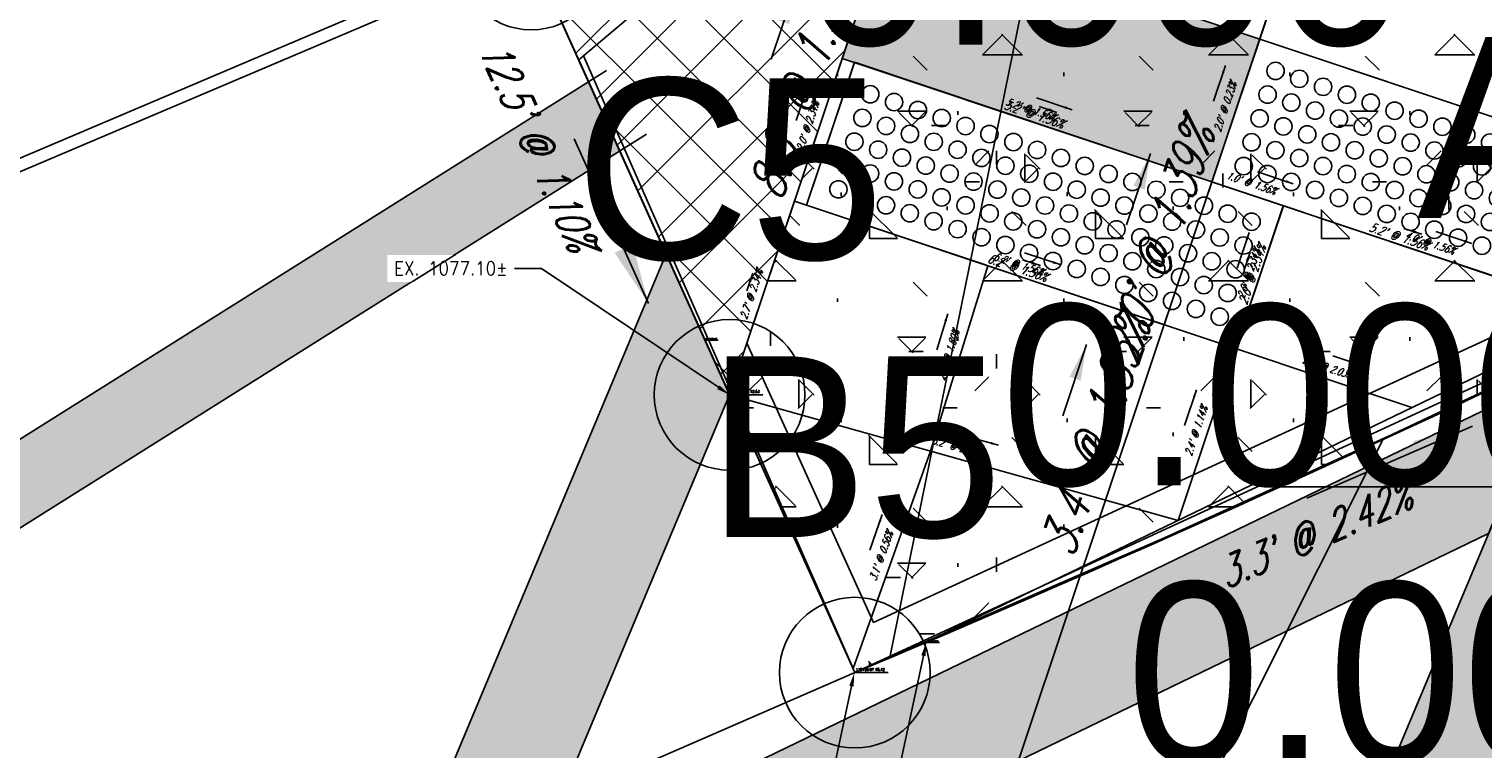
# Model space of a CAD drawing. Extents: x 167754 to 212748, y 396132 to 454338.
# Tile 100 of 147: x 212587 to 212606, y 396740 to 396750. Entities that reach past the tile are written whole.
import ezdxf
from ezdxf import colors
from ezdxf.entities.mleader import LeaderData, LeaderLine
from ezdxf.enums import TextEntityAlignment as Align
from ezdxf.math import Vec2, Vec3

# ---------------------------------------------------------------- set-up
doc = ezdxf.new("R2010")
doc.units = 0
doc.header["$MEASUREMENT"] = 0
doc.layers.get('0').update_dxf_attribs({"linetype": 'CONTINUOUS'})
doc.layers.get('defpoints').update_dxf_attribs({"linetype": 'CONTINUOUS'})
for name, color, linetype, plot in [('0_3DP_MAT', 181, 'CONTINUOUS', False), ('0_EX. 3DP', 31, 'CONTINUOUS', False), ('0_QUANTITIES_PAVEMENT REMOVED', 130, 'CONTINUOUS', False), ('SC_SCRATCH-1', 7, 'CONTINUOUS', False), ('SC_SCRATCH-4', 4, 'CONTINUOUS', False), ('SC_SCRATCH-5', 5, 'CONTINUOUS', False)]:
    doc.layers.add(name, color=color, linetype=linetype, plot=plot)
for name, color, linetype in [('0_JLD_PR_3DP', 40, 'CONTINUOUS'), ('0_PNTS', 1, 'CONTINUOUS'), ('L141', 7, 'CONTINUOUS'), ('L148', 7, 'CONTINUOUS'), ('PNTDESC', 3, 'CONTINUOUS'), ('PNTELEV', 5, 'CONTINUOUS'), ('PNTNO', 7, 'CONTINUOUS'), ('POLYLINE_LABEL_CORRECTION_2', 7, 'CONTINUOUS'), ('PV_P_CURB', 3, 'CONTINUOUS'), ('PV_P_CURB_RAMP', 3, 'CONTINUOUS'), ('PV_P_CURB_RAMP_DOMES', 7, 'CONTINUOUS'), ('PV_P_CURB_RAMP_HATCH', 3, 'CONTINUOUS'), ('PV_P_SAW_CUT_LINE', 110, 'CONTINUOUS'), ('SC_SCRATCH-6', 6, 'CONTINUOUS')]:
    doc.layers.add(name, color=color, linetype=linetype)
doc.styles.add('PTXT', font='TXT')
doc.styles.add('romans', font='romans.shx', dxfattribs={"width": 0.75, "oblique": 22.5})
doc.styles.get("Standard").update_dxf_attribs({"font": 'romans.shx', "width": 0.9})
doc.dimstyles.new('4P', dxfattribs={"dimscale": 4, "dimtxt": 0.14, "dimasz": 0.14, "dimexe": 0.05, "dimexo": 0.05, "dimgap": 0.05, "dimtad": 1, "dimzin": 0, "dimdsep": 46, "dimtxsty": 'romans', "dimcen": 0, "dimdle": 0.1, "dimclrd": 1, "dimclre": 1, "dimclrt": 7, "dimaunit": 1, "dimadec": 4, "dimazin": 0, "dimtfac": 1, "dimtmove": 0, "dimatfit": 2, "dimfxl": 1, "dimtvp": 1, "dimtolj": 1, "dimtzin": 0, "dimarcsym": 0})

# ---------------------------------------------------------------- blocks, each defined once
blk = doc.blocks.new('DOMES_5FT')
for p, q in [((-0.07, 2.499), (-2.069, 2.443)), ((-2.069, 2.443), (-1.929, -2.555)), ((0.07, -2.499), (-0.07, 2.499)), ((-1.929, -2.555), (0.07, -2.499))]:
    blk.add_line(p, q)
for centre in [(-1.725, 2.12), (-1.392, 2.13), (-1.059, 2.139), (-0.727, 2.148), (-0.394, 2.158), (-0.717, 1.816), (-0.384, 1.825), (-1.716, 1.788), (-1.383, 1.797), (-1.05, 1.806), (-1.706, 1.453), (-1.374, 1.462), (-1.041, 1.471), (-0.708, 1.481), (-0.375, 1.49), (-1.697, 1.12), (-1.364, 1.129), (-1.031, 1.138), (-0.698, 1.148), (-0.366, 1.157), (-1.688, 0.787), (-1.355, 0.796), (-1.022, 0.806), (-0.689, 0.815), (-0.356, 0.824), (-1.013, 0.473), (-0.68, 0.482), (-0.347, 0.491), (-1.678, 0.454), (-1.346, 0.463), (-1.669, 0.121), (-1.336, 0.131), (-1.003, 0.14), (-0.67, 0.149), (-0.338, 0.159), (-1.66, -0.212), (-1.327, -0.202), (-0.994, -0.193), (-0.661, -0.184), (-0.328, -0.174), (-1.65, -0.547), (-1.317, -0.537), (-0.985, -0.528), (-0.652, -0.518), (-0.319, -0.509), (-1.641, -0.881), (-1.308, -0.872), (-0.975, -0.863), (-0.642, -0.853), (-0.309, -0.844), (-1.632, -1.214), (-1.299, -1.205), (-0.966, -1.196), (-0.633, -1.186), (-0.3, -1.177), (-1.622, -1.547), (-1.289, -1.538), (-0.956, -1.528), (-0.624, -1.519), (-0.291, -1.51), (-0.281, -1.843), (-1.613, -1.88), (-1.28, -1.871), (-0.947, -1.861), (-0.614, -1.852), (-1.604, -2.213), (-1.271, -2.204), (-0.938, -2.194), (-0.605, -2.185), (-0.272, -2.175)]:
    blk.add_circle(centre, 0.115)
blk = doc.blocks.new('*D8')
at = {"layer": 'defpoints', "color": 0, "transparency": 16777216}
for p in [(212593.448, 396750.925), (212574.462, 396735.694), (212569.841, 396734.479), (212558.611, 396729.012), (212556.146, 396727.973)]:
    blk.add_point(p, dxfattribs=at)
at = {"layer": 'SC_SCRATCH-1', "color": 1, "lineweight": -2, "transparency": 16777216}
blk.add_arc((212558.611, 396729.012), 12.49, 23.3163, 31.7125, dxfattribs=at)
at = {"layer": 'SC_SCRATCH-1', "color": 1, "transparency": 16777216}
for points in [[(212569.222, 396735.568), (212569.25, 396735.586), (212569.183, 396735.662)], [(212570.096, 396733.962), (212570.066, 396733.949), (212570.12, 396733.863)]]:
    blk.add_solid(points, dxfattribs=at)
at = {"layer": 'SC_SCRATCH-1', "color": 7, "transparency": 16777216, "insert": (212569.796, 396734.838), "char_height": 0.12, "attachment_point": 5, "rotation": 297.5144, "style": 'romans'}
blk.add_mtext('\\A1;9°18\'49"\'', dxfattribs=at)
blk = doc.blocks.new('DOMES_6FT')
for p, q in [((-0.084, 2.999), (-2.083, 2.943)), ((-2.083, 2.943), (-1.915, -3.055)), ((0.084, -2.999), (-0.084, 2.999)), ((-1.915, -3.055), (0.084, -2.999))]:
    blk.add_line(p, q)
for centre in [(-1.739, 2.619), (-1.406, 2.629), (-1.073, 2.638), (-0.741, 2.647), (-0.408, 2.657), (-1.73, 2.286), (-1.397, 2.296), (-1.064, 2.305), (-0.731, 2.314), (-0.398, 2.324), (-1.721, 1.953), (-1.388, 1.963), (-1.055, 1.972), (-0.722, 1.982), (-0.389, 1.991), (-1.378, 1.63), (-1.045, 1.639), (-0.713, 1.649), (-0.38, 1.658), (-1.711, 1.621), (-1.702, 1.288), (-1.369, 1.297), (-1.036, 1.306), (-0.703, 1.316), (-0.37, 1.325), (-1.692, 0.953), (-1.36, 0.962), (-1.027, 0.972), (-0.694, 0.981), (-0.361, 0.99), (-0.352, 0.657), (-1.683, 0.62), (-1.35, 0.629), (-1.017, 0.639), (-0.684, 0.648), (-1.674, 0.287), (-1.341, 0.296), (-1.008, 0.306), (-0.675, 0.315), (-0.342, 0.325), (-1.664, -0.046), (-1.332, -0.036), (-0.999, -0.027), (-0.666, -0.018), (-0.333, -0.008), (-1.655, -0.379), (-1.322, -0.369), (-0.989, -0.36), (-0.656, -0.351), (-0.324, -0.341), (-0.98, -0.693), (-0.647, -0.683), (-0.314, -0.674), (-1.646, -0.711), (-1.313, -0.702), (-1.636, -1.046), (-1.303, -1.037), (-0.971, -1.028), (-0.638, -1.018), (-0.305, -1.009), (-1.627, -1.381), (-1.294, -1.372), (-0.961, -1.363), (-0.628, -1.353), (-0.295, -1.344), (-1.618, -1.714), (-1.285, -1.705), (-0.952, -1.695), (-0.619, -1.686), (-0.286, -1.677), (-1.275, -2.038), (-0.942, -2.028), (-0.61, -2.019), (-0.277, -2.01), (-1.608, -2.047), (-1.599, -2.38), (-1.266, -2.37), (-0.933, -2.361), (-0.6, -2.352), (-0.267, -2.342), (-1.589, -2.713), (-1.257, -2.703), (-0.924, -2.694), (-0.591, -2.685), (-0.258, -2.675)]:
    blk.add_circle(centre, 0.115)
blk = doc.blocks.new('SRVPNO1')
at = {"layer": 'PNTDESC', "style": 'PTXT'}
blk.add_attdef('DESC2', text='', height=1, dxfattribs=at).set_placement((0, -1.75), align=Align.CENTER)
at = {"layer": 'PNTELEV', "style": 'PTXT'}
blk.add_attdef('ELEV2', (1.5, -0.5), '', height=1, dxfattribs=at)
at = {"layer": 'PNTNO', "style": 'PTXT'}
blk.add_attdef('PT#', text='', height=1, dxfattribs=at).set_placement((0, 0.75), align=Align.CENTER)
blk = doc.blocks.new('SPT4')
at = {"color": 0, "linetype": 'Continuous'}
blk.add_circle((0, 0), 0.5, dxfattribs=at)

msp = doc.modelspace()

# ---------------------------------------------------------------- hatches: boundary and pattern name
at = {"layer": 'L141', "transparency": 33554495}
h = msp.add_hatch(color=256, dxfattribs=at)
h.dxf.hatch_style = 1
h.paths.add_polyline_path([(212557.017, 396724.464), (212594.692, 396748.162), (212594.277, 396749.084), (212557.548, 396725.98)])
at = {"layer": 'L148', "transparency": 33554495}
h = msp.add_hatch(color=256, dxfattribs=at)
h.dxf.hatch_style = 1
h.paths.add_polyline_path([(212598.278, 396751.29), (212597.643, 396749.393), (212602.546, 396747.754), (212603.181, 396749.65)])

# ---------------------------------------------------------------- linework, layer by layer
at = {"layer": '0_3DP_MAT'}
msp.add_lwpolyline([(212603.771, 396751.414), (212602.546, 396747.754)], dxfattribs=at)
at = {"layer": '0_3DP_MAT', "color": 211, "elevation": 1076.904}
msp.add_lwpolyline([(212597.643, 396749.393), (212607.446, 396746.115)], dxfattribs=at)
at = {"layer": '0_3DP_MAT', "color": 211}
msp.add_lwpolyline([(212597.009, 396747.498), (212599.541, 396746.65)], dxfattribs=at)
for points in [[(212597.643, 396749.393, 1076.99), (212597.009, 396747.498, 1077.036)], [(212597.643, 396749.393, 1076.99), (212602.546, 396747.754, 1076.909)], [(212602.546, 396747.754, 1076.909), (212607.446, 396746.115, 1076.828)], [(212597.009, 396747.498, 1077.036), (212602.86, 396745.54, 1076.94)], [(212603.494, 396747.436, 1076.893), (212602.86, 396745.54, 1076.94)]]:
    msp.add_polyline3d(points, dxfattribs=at)
at = {"layer": '0_EX. 3DP'}
for points in [[(212594.209, 396749.425, 1077.149), (212598.448, 396753.001, 1077.025), (212600.351, 396756.949, 1076.964), (212606.052, 396773.986, 1076.748)], [(212598.898, 396741.711, 1077.048), (212601.928, 396743.031, 1076.968), (212604.937, 396744.397, 1076.888), (212607.926, 396745.81, 1076.808), (212610.892, 396747.268, 1076.728), (212614.809, 396749.286, 1076.621), (212622.512, 396753.568, 1076.408)], [(212577.867, 396732.553, 1077.771), (212598.898, 396741.711, 1077.048)]]:
    msp.add_polyline3d(points, dxfattribs=at)
at = {"layer": '0_JLD_PR_3DP'}
for points in [[(212597.643, 396749.393, 1076.99), (212598.866, 396753.048, 1076.981)], [(212602.546, 396747.754, 1076.909), (212603.181, 396749.65, 1076.904), (212603.771, 396751.414, 1076.9)], [(212607.446, 396746.115, 1076.828), (212607.288, 396746.167, 1076.831), (212603.495, 396747.436, 1076.893), (212602.546, 396747.754, 1076.909), (212597.643, 396749.393, 1076.99)], [(212597.009, 396747.498, 1077.037), (212602.86, 396745.54, 1076.94), (212603.495, 396747.436, 1076.893)], [(212602.86, 396745.54, 1076.94), (212602.098, 396743.257, 1076.968)], [(212602.86, 396745.54, 1076.94), (212605.201, 396744.756, 1076.89)]]:
    msp.add_polyline3d(points, dxfattribs=at)
at = {"layer": '0_JLD_PR_3DP', "color": 40}
msp.add_polyline3d([(212598.898, 396741.711, 1077.048), (212611.03, 396747.572, 1076.744)], dxfattribs=at)
at = {"layer": 'L141'}
msp.add_lwpolyline([(212596.523, 396744.093), (212597.38, 396742.189)], dxfattribs=at)
at = {"layer": 'L148', "transparency": 33554623, "elevation": 1076.904}
msp.add_lwpolyline([(212598.278, 396751.29), (212597.643, 396749.393), (212602.546, 396747.754), (212603.181, 396749.65)], close=True, dxfattribs=at)
at = {"layer": 'PV_P_CURB'}
for points in [[(212598.058, 396741.902), (212607.495, 396746.262)], [(212596.377, 396745.61), (212598.058, 396741.902)]]:
    msp.add_lwpolyline(points, dxfattribs=at)
at = {"layer": 'PV_P_CURB_RAMP'}
msp.add_lwpolyline([(212597.805, 396749.34), (212603.495, 396747.436)], dxfattribs=at)
at = {"layer": 'SC_SCRATCH-4'}
msp.add_arc((212516.064, 396935.904, -1077.058), 211.134, 292.77871, 307.45185, dxfattribs=at)
msp.add_arc((212516.064, 396935.904, -1077.058), 211.134, 292.77871, 307.45185, dxfattribs=at)
at = {"layer": 'SC_SCRATCH-6'}
for points in [[(212602.546, 396747.754), (212603.181, 396749.65), (212607.923, 396748.064), (212607.288, 396746.167)], [(212597.17, 396747.444), (212597.805, 396749.34), (212602.546, 396747.754), (212601.912, 396745.857)]]:
    msp.add_lwpolyline(points, close=True, dxfattribs=at)

# ---------------------------------------------------------------- block references
at = {"layer": '0_PNTS', "xscale": 2.4, "yscale": 2.4, "zscale": 2.4}
for p, values in [((212593.517, 396750.773, 1077.17), {'PT#': 'D5', 'ELEV2': '0.000'}), ((212607.232, 396745.475, 1076.83), {'PT#': 'A5', 'ELEV2': '0.000'})]:
    msp.add_blockref('SRVPNO1', p, dxfattribs=at).add_auto_attribs(values)
at = {"layer": '0_PNTS', "xscale": 2, "yscale": 2, "zscale": 2}
msp.add_blockref('SPT4', (212593.517, 396750.773, 1077.17), dxfattribs=at)
at = {"layer": 'PV_P_CURB_RAMP_DOMES'}
for name, p, rotation in [('DOMES_5FT', (212604.917, 396746.96), 249.8893440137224), ('DOMES_6FT', (212600.015, 396746.492), 249.8893440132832)]:
    msp.add_blockref(name, p, dxfattribs=dict(at, rotation=rotation))

# ---------------------------------------------------------------- texts
at = {"layer": '0_3DP_MAT', "style": 'romans', "oblique": 22.5, "width": 0.75}
for s, height, rotation, p in [("8.6' @ 1.39%", 0.48, 71.498, (212597.356, 396749.038)), ("12.5' @ 1.10%", 0.4, 294.2309, (212593.42, 396748.156)), ("2.0' @ 1.39%", 0.48, 71.498, (212602.077, 396746.856)), ("3.4' @ 1.85%", 0.48, 71.498, (212601.223, 396744.303)), ("3.3' @ 2.42%", 0.4, 23.5392, (212603.986, 396742.893))]:
    msp.add_text(s, height=height, rotation=rotation, dxfattribs=at).set_placement(p, align=Align.CENTER)
at = {"layer": '0_3DP_MAT', "color": 211, "style": 'romans', "oblique": 22.5, "width": 0.75}
for s, rotation, p in [("5.2' @ 1.56%", 341.5079, (212600.168, 396748.592)), ("5.2' @ 1.56%", 341.5047, (212605.009, 396746.972, 807.652)), ("6.2' @ 1.56%", 341.498, (212599.947, 396746.557, 807.741)), ("2.0' @ 2.34%", 71.5068, (212603.139, 396746.501, 807.688))]:
    msp.add_text(s, height=0.12, rotation=rotation, dxfattribs=at).set_placement(p, align=Align.CENTER)
at = {"layer": 'POLYLINE_LABEL_CORRECTION_2', "style": 'romans', "oblique": 22.5, "width": 0.75}
for s, rotation, p in [("2.0' @ 0.23%", 71.498, (212602.769, 396748.734)), ("5.2' @ 1.56%", 341.5079, (212600.127, 396748.668)), ("2.0' @ 2.34%", 71.498, (212597.231, 396748.477)), ("1.0' @ 1.56%", 341.498, (212603.052, 396747.69)), ("4.0' @ 1.56%", 341.498, (212605.423, 396746.896)), ("6.2' @ 1.56%", 341.498, (212599.966, 396746.613)), ("2.0' @ 2.34%", 71.498, (212603.083, 396746.52)), ("2.7' @ 2.34%", 71.498, (212596.484, 396746.244)), ("2.6' @ 1.80%", 72.8109, (212599.098, 396745.439)), ("2.5' @ 2.03%", 341.5002, (212604.062, 396745.243)), ("2.4' @ 1.14%", 71.5427, (212602.384, 396744.43)), ("6.2' @ 2.14%", 344.3289, (212599.15, 396744.188)), ("3.1' @ 0.56%", 70.4137, (212598.205, 396742.768))]:
    msp.add_text(s, height=0.1, rotation=rotation, dxfattribs=at).set_placement(p, align=Align.CENTER)

# ---------------------------------------------------------------- leaders
at = {"layer": '0_3DP_MAT'}
for points, override in [([(212597.017, 396750.329), (212596.699, 396749.381)], {"dimscale": 1, "dimtxt": 0.12, "dimasz": 0.48, "dimdec": 2}), ([(212601.733, 396748.131), (212601.415, 396747.182)], {"dimscale": 1, "dimtxt": 0.12, "dimasz": 0.48, "dimdec": 2}), ([(212600.884, 396745.595), (212600.567, 396744.647)], {"dimscale": 1, "dimtxt": 0.12, "dimasz": 0.48, "dimdec": 2}), ([(212606.006, 396744.511), (212603.806, 396743.552)], {"dimscale": 20, "dimtxt": 0.12, "dimasz": 0.04, "dimdec": 2})]:
    msp.add_leader(points, dimstyle='4P', override=override, dxfattribs=at)
at = {"layer": '0_3DP_MAT', "color": 211}
for points, override in [([(212600.491, 396748.676), (212600.254, 396748.756)], {"dimscale": 5, "dimtxt": 0.12, "dimasz": 0.024}), ([(212605.332, 396747.057, 807.652), (212605.095, 396747.136, 807.652)], {"dimscale": 5, "dimtxt": 0.12, "dimasz": 0.024, "dimdec": 2}), ([(212600.271, 396746.641, 807.741), (212600.034, 396746.72, 807.741)], {"dimscale": 5, "dimtxt": 0.12, "dimasz": 0.024, "dimdec": 2}), ([(212603.053, 396746.819, 807.688), (212602.974, 396746.582, 807.688)], {"dimscale": 5, "dimtxt": 0.12, "dimasz": 0.024, "dimdec": 2}), ([(212596.455, 396746.543, 807.801), (212596.375, 396746.306, 807.801)], {"dimscale": 5, "dimtxt": 0.12, "dimasz": 0.024, "dimdec": 2})]:
    msp.add_leader(points, dimstyle='4P', override=override, dxfattribs=at)
at = {"layer": 'POLYLINE_LABEL_CORRECTION_2'}
for points in [[(212602.726, 396749.297), (212602.568, 396748.823)], [(212597.189, 396749.041), (212597.03, 396748.566)], [(212600.693, 396748.71), (212600.219, 396748.868)], [(212603.624, 396747.729), (212603.15, 396747.888)], [(212605.993, 396746.937), (212605.519, 396747.095)], [(212603.04, 396747.083), (212602.881, 396746.609)], [(212600.534, 396746.654), (212600.06, 396746.813)], [(212599.043, 396746.001), (212598.895, 396745.523)], [(212604.626, 396745.285), (212604.152, 396745.444)], [(212602.341, 396744.993), (212602.183, 396744.519)], [(212599.715, 396744.257), (212599.234, 396744.392)], [(212598.174, 396743.335), (212598.007, 396742.864)]]:
    msp.add_leader(points, dimstyle='4P', override={"dimscale": 5, "dimtxt": 0.12, "dimasz": 0.02, "dimdec": 2}, dxfattribs=at)
at = {"layer": 'SC_SCRATCH-6', "has_arrowhead": 0}
msp.add_leader([(212603.433, 396743.714), (212603.437, 396743.705), (212621.097, 396743.705)], dimstyle='4P', override={"dimscale": 20, "dimasz": 0.1}, dxfattribs=at)

# ---------------------------------------------------------------- next in the draw order: leaders
at = {"layer": '0_3DP_MAT'}
ml = msp.add_multileader_mtext('Standard', dxfattribs=at)
ml.set_content('EX. 1077.06±', color=256)
ml.set_leader_properties()
ml.build(insert=Vec2(0, 0))
ml.multileader.update_dxf_attribs({"dogleg_length": 0.36, "arrow_head_size": 0.18})
ctx = ml.context
ctx.base_point, ctx.char_height, ctx.arrow_head_size, ctx.landing_gap_size, ctx.plane_origin = Vec3(212595.762, 396738.014), 0.18, 0.18, 0.09, Vec3(212598.241, 396739.653)
ctx.text_align_type = 2
notes = []
notes.append((ctx, [(1, (1, 1, 0), (212597.984, 396738.014), (-1, 0), 0.36, [(0, [(212598.757, 396741.638)], 0, [])])]))
ctx.mtext.insert, ctx.mtext.alignment, ctx.mtext.flow_direction = Vec3(212597.534, 396738.104), 3, 5
ctx.mtext.has_bg_fill, ctx.mtext.bg_color, ctx.mtext.bg_scale_factor, ctx.mtext.bg_transparency, ctx.mtext.use_window_bg_color = 1, -1027028792, 1.5, 0, 1
for ctx, leaders in notes:
    for number, flags, end, landing, length, lines in leaders:
        leader = LeaderData()
        leader.index, (leader.has_last_leader_line, leader.has_dogleg_vector, leader.attachment_direction) = number, flags
        leader.last_leader_point, leader.dogleg_vector, leader.dogleg_length = Vec3(end), Vec3(landing), length
        for number, points, colour, breaks in lines:
            line = LeaderLine()
            line.index, line.vertices, line.color, line.breaks = number, Vec3.list(points), colors.encode_raw_color(colour), breaks
            leader.lines.append(line)
        ctx.leaders.append(leader)

# ---------------------------------------------------------------- next in the draw order: linework, layer by layer
at = {"layer": '0_EX. 3DP'}
msp.add_lwpolyline([(212598.273, 396741.439), (212600.065, 396750.255), (212602.857, 396763.465, -0.028669), (212604.27, 396768.662)], format="xyb", dxfattribs=at)
at = {"layer": 'SC_SCRATCH-5'}
for points in [[(212597.599, 396741.691), (212597.604, 396741.693)], [(212598.263, 396741.446), (212598.265, 396741.442)]]:
    msp.add_lwpolyline(points, dxfattribs=at)

# ---------------------------------------------------------------- next in the draw order: texts
at = {"layer": 'SC_SCRATCH-6', "width": 0.9}
msp.add_text('110+69.69 R6.16', height=0.014, dxfattribs=at).set_placement((212598.763, 396741.655), align=Align.MIDDLE_LEFT)

# ---------------------------------------------------------------- next in the draw order: leaders
at = {"layer": '0_3DP_MAT'}
ml = msp.add_multileader_mtext('Standard', dxfattribs=at)
ml.set_content('EX. 1077.06±', color=256)
ml.set_leader_properties()
ml.build(insert=Vec2(0, 0))
ml.multileader.update_dxf_attribs({"dogleg_length": 0.36, "arrow_head_size": 0.18})
ctx = ml.context
ctx.base_point, ctx.char_height, ctx.arrow_head_size, ctx.landing_gap_size, ctx.plane_origin = Vec3(212595.15, 396739.204, -1076.848), 0.18, 0.18, 0.09, Vec3(212597.628, 396739.387, -1076.848)
ctx.text_align_type = 2
notes = []
notes.append((ctx, [(1, (1, 1, 0), (212597.371, 396739.204, -1076.848), (-1, 0), 0.36, [(0, [(212597.802, 396741.234, -1076.848)], 0, [])])]))
ctx.mtext.insert, ctx.mtext.alignment, ctx.mtext.flow_direction = Vec3(212596.921, 396739.294, -1076.848), 3, 5
ctx.mtext.has_bg_fill, ctx.mtext.bg_color, ctx.mtext.bg_scale_factor, ctx.mtext.bg_transparency, ctx.mtext.use_window_bg_color = 1, -1027028792, 1.5, 0, 1
at = {"layer": 'SC_SCRATCH-6', "has_arrowhead": 0}
msp.add_leader([(212598.757, 396741.638), (212598.757, 396741.638), (212598.934, 396741.638)], dimstyle='4P', override={"dimscale": 20, "dimasz": 0.1}, dxfattribs=at)
for ctx, leaders in notes:
    for number, flags, end, landing, length, lines in leaders:
        leader = LeaderData()
        leader.index, (leader.has_last_leader_line, leader.has_dogleg_vector, leader.attachment_direction) = number, flags
        leader.last_leader_point, leader.dogleg_vector, leader.dogleg_length = Vec3(end), Vec3(landing), length
        for number, points, colour, breaks in lines:
            line = LeaderLine()
            line.index, line.vertices, line.color, line.breaks = number, Vec3.list(points), colors.encode_raw_color(colour), breaks
            leader.lines.append(line)
        ctx.leaders.append(leader)

# ---------------------------------------------------------------- next in the draw order: linework, layer by layer
at = {"layer": '0_3DP_MAT'}
for points in [[(212597.4, 396776.051, 1077.689), (212592.959, 396761.185, 1077.572), (212592.237, 396755.804, 1077.388), (212592.652, 396752.695, 1077.195), (212597.785, 396741.29, 1077.058)], [(212604.823, 396744.345, 1076.891), (212595.346, 396725.427, 1077.165), (212585.703, 396706.19, 1077.266)]]:
    msp.add_polyline3d(points, dxfattribs=at)
at = {"layer": '0_JLD_PR_3DP'}
msp.add_polyline3d([(212599.574, 396746.639, 1076.994), (212598.813, 396744.179, 1077.041), (212597.785, 396741.29, 1077.058)], dxfattribs=at)
at = {"layer": '0_PNTS'}
msp.add_point((212597.809, 396741.237), dxfattribs=at)
at = {"layer": 'SC_SCRATCH-5'}
msp.add_lwpolyline([(212597.809, 396741.237), (212611.208, 396747.427)], dxfattribs=at)

# ---------------------------------------------------------------- next in the draw order: block references
at = {"layer": '0_PNTS', "xscale": 2, "yscale": 2, "zscale": 2}
msp.add_blockref('SPT4', (212597.809, 396741.237, 1077.06), dxfattribs=at)

# ---------------------------------------------------------------- next in the draw order: texts
at = {"layer": 'SC_SCRATCH-6', "width": 0.9}
msp.add_text('110+68.97 R5.42', height=0.035, dxfattribs=at).set_placement((212597.823, 396741.279), align=Align.MIDDLE_LEFT)

# ---------------------------------------------------------------- next in the draw order: leaders
at = {"layer": 'SC_SCRATCH-6', "has_arrowhead": 0}
msp.add_leader([(212597.809, 396741.237), (212597.809, 396741.237), (212598.251, 396741.237)], dimstyle='4P', override={"dimscale": 20, "dimasz": 0.1}, dxfattribs=at)

# ---------------------------------------------------------------- next in the draw order: leaders
at = {"layer": '0_3DP_MAT'}
ml = msp.add_multileader_mtext('Standard', dxfattribs=at)
ml.set_content('EX. 1077.10±', color=256)
ml.set_leader_properties()
ml.build(insert=Vec2(0, 0))
ml.multileader.update_dxf_attribs({"dogleg_length": 0.36, "arrow_head_size": 0.18})
ctx = ml.context
ctx.base_point, ctx.char_height, ctx.arrow_head_size, ctx.landing_gap_size, ctx.plane_origin = Vec3(212591.432, 396746.604), 0.18, 0.18, 0.09, Vec3(212595.706, 396743.677)
ctx.text_align_type = 2
notes = []
notes.append((ctx, [(1, (1, 1, 0), (212593.653, 396746.604), (-1, 0), 0.36, [(0, [(212596.148, 396744.926)], 0, [])])]))
ctx.mtext.insert, ctx.mtext.alignment, ctx.mtext.flow_direction = Vec3(212593.203, 396746.694), 3, 5
ctx.mtext.has_bg_fill, ctx.mtext.bg_color, ctx.mtext.bg_scale_factor, ctx.mtext.bg_transparency, ctx.mtext.use_window_bg_color = 1, -1027028792, 1.5, 0, 1
for ctx, leaders in notes:
    for number, flags, end, landing, length, lines in leaders:
        leader = LeaderData()
        leader.index, (leader.has_last_leader_line, leader.has_dogleg_vector, leader.attachment_direction) = number, flags
        leader.last_leader_point, leader.dogleg_vector, leader.dogleg_length = Vec3(end), Vec3(landing), length
        for number, points, colour, breaks in lines:
            line = LeaderLine()
            line.index, line.vertices, line.color, line.breaks = number, Vec3.list(points), colors.encode_raw_color(colour), breaks
            leader.lines.append(line)
        ctx.leaders.append(leader)

# ---------------------------------------------------------------- next in the draw order: hatches: boundary and pattern name
at = {"layer": 'L141', "transparency": 33554495}
h = msp.add_hatch(color=256, dxfattribs=at)
h.dxf.hatch_style = 1
h.paths.add_polyline_path([(212576.52, 396701.916), (212595.306, 396746.798), (212596.148, 396744.926), (212578.537, 396702.85)])
h = msp.add_hatch(color=256, dxfattribs=at)
h.dxf.hatch_style = 1
h.paths.add_polyline_path([(212592.134, 396709.435), (212594.182, 396710.444), (212609.26, 396746.464), (212607.212, 396745.458)])
h = msp.add_hatch(color=256, dxfattribs=at)
h.dxf.hatch_style = 1
h.paths.add_polyline_path([(212592.622, 396736.502), (212593.497, 396738.592), (212607.092, 396745.172), (212606.217, 396743.083)])
h = msp.add_hatch(color=256, dxfattribs=at)
h.dxf.hatch_style = 1
h.paths.add_polyline_path([(212592.622, 396736.502), (212593.497, 396738.592), (212607.092, 396745.172), (212606.217, 396743.083)])
at = {"layer": 'PV_P_CURB_RAMP_HATCH', "transparency": 33554495}
h = msp.add_hatch(dxfattribs=at)
h.set_pattern_fill('CONCRE', color=256, scale=3, pattern_type=2)
h.set_pattern_definition([(0, (0, 0), (3, 3), [0.375, -2.625]), (90, (0, 0), (-3, 3), [0.375, -2.625]), (135, (0.375, 0), (-2.999999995, 2e-16), [0.5303301, -3.7123107]), (0, (0.375, 1.6875), (3, 3), [0.375, -2.625]), (45, (0.5625, 1.5), (0, 2.999999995), [0.2651649, -3.9774756]), (135, (0.5625, 1.5), (-2.999999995, 2e-16), [0.2651649, -3.9774756]), (0, (1.5, 2.4375), (3, 3), [0.5303301, -2.4696699]), (45, (1.5, 2.4375), (0, 2.999999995), [0.375, -3.8676408]), (135, (2.0303, 2.4375), (-2.999999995, 2e-16), [0.375, -3.8676408]), (90, (2.0625, 0.75), (-3, 3), [0.375, -2.625]), (45, (2.0625, 0.75), (0, 2.999999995), [0.2651649, -3.9774756]), (135, (2.25, 0.9375), (-2.999999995, 2e-16), [0.2651649, -3.9774756]), (0, (0.375, 0.75), (3, 3), [0.1875, -2.5125]), (0, (2.625, 1.5), (3, 3), [0.1875, -2.5125]), (90, (1.6875, 1.875), (-3, 3), [0.1875, -2.5125]), (135, (2.0625, 0.1875), (-2.999999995, 2e-16), [0.2651649, -3.9774756]), (135, (0.75, 2.25), (-2.999999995, 2e-16), [0.2651649, -3.9774756]), (45, (1.4062, 0.9844), (0, 2.999999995), [0.2651649, -3.9774756]), (90, (1.0312, 0.375), (-3, 3), [0.046875, -2.953125]), (90, (1.172, 1.6406), (-3, 3), [0.046875, -2.953125]), (90, (2.578, 2.1562), (-3, 3), [0.046875, -2.953125]), (90, (2.625, 0.5625), (-3, 3), [0.046875, -2.953125])])
edge = h.paths.add_edge_path()
edge.add_line((212601.129, 396759.808), (212604.475, 396769.274))
edge.add_line((212604.475, 396769.274), (212613.933, 396766.11))
edge.add_line((212613.933, 396766.11), (212610.914, 396756.52))
edge.add_line((212610.914, 396756.52), (212608.659, 396749.757))
edge.add_line((212608.659, 396749.757), (212607.232, 396745.475))
edge.add_arc((212511.639, 396945.43), 221.631, 292.87994, 295.55136, ccw=False)
edge.add_line((212597.809, 396741.237), (212596.148, 396744.926))
edge.add_line((212596.148, 396744.926), (212598.866, 396753.048))
edge.add_line((212598.866, 396753.048), (212593.517, 396750.773))
edge.add_line((212593.517, 396750.773), (212592.269, 396756.042))
edge.add_line((212592.269, 396756.042), (212601.129, 396759.808))
at = {"layer": 'PV_P_SAW_CUT_LINE', "transparency": 33554495}
h = msp.add_hatch(dxfattribs=at)
h.set_pattern_fill('ANSI37', color=256, scale=5)
h.paths.add_polyline_path([(212596.148, 396744.926), (212598.866, 396753.048), (212593.517, 396750.773)])

# ---------------------------------------------------------------- next in the draw order: linework, layer by layer
at = {"layer": '0_3DP_MAT'}
for points in [[(212595.173, 396725.68), (212606.025, 396758.177)], [(212576.52, 396701.916), (212595.306, 396746.798)], [(212578.537, 396702.85), (212596.148, 396744.926)]]:
    msp.add_lwpolyline(points, dxfattribs=at)
at = {"layer": '0_JLD_PR_3DP', "color": 40}
msp.add_polyline3d([(212597.785, 396741.29, 1077.058), (212594.209, 396749.425, 1077.149)], dxfattribs=at)
msp.add_polyline3d([(212597.785, 396741.29, 1077.058), (212594.209, 396749.425, 1077.149)], dxfattribs=at)
at = {"layer": '0_JLD_PR_3DP'}
for points in [[(212597.643, 396749.393, 1076.99), (212597.009, 396747.498, 1077.037), (212596.148, 396744.926, 1077.1)], [(212596.148, 396744.926, 1077.1), (212602.098, 396743.257, 1076.968)]]:
    msp.add_polyline3d(points, dxfattribs=at)
at = {"layer": '0_PNTS'}
msp.add_point((212596.148, 396744.926), dxfattribs=at)
at = {"layer": '0_QUANTITIES_PAVEMENT REMOVED'}
msp.add_lwpolyline([(212597.809, 396741.237), (212598.898, 396741.711), (212601.928, 396743.031), (212602.934, 396743.479), (212604.937, 396744.397), (212607.926, 396745.81), (212611.208, 396747.427), (212608.455, 396749.665), (212610.668, 396756.252), (212613.933, 396766.11), (212604.475, 396769.274), (212600.351, 396756.949), (212598.448, 396753.001), (212594.209, 396749.425), (212594.147, 396749.373), (212597.809, 396741.237)], dxfattribs=at)
at = {"layer": 'L141'}
for points in [[(212557.548, 396725.98), (212594.513, 396749.232)], [(212557.017, 396724.464), (212595.046, 396748.386)], [(212595.821, 396745.653), (212596.232, 396744.741)], [(212578.537, 396702.85), (212596.148, 396744.926)]]:
    msp.add_lwpolyline(points, dxfattribs=at)
for points in [[(212576.52, 396701.916), (212595.306, 396746.798), (212596.148, 396744.926), (212578.537, 396702.85)], [(212592.134, 396709.435), (212594.182, 396710.444), (212609.26, 396746.464), (212607.212, 396745.458)], [(212592.622, 396736.502), (212593.497, 396738.592), (212607.092, 396745.172), (212606.217, 396743.083)], [(212592.622, 396736.502), (212593.497, 396738.592), (212607.092, 396745.172), (212606.217, 396743.083)]]:
    msp.add_lwpolyline(points, close=True, dxfattribs=at)
at = {"layer": 'PV_P_CURB_RAMP'}
msp.add_lwpolyline([(212601.129, 396759.808), (212604.475, 396769.274), (212613.933, 396766.11), (212610.914, 396756.52), (212608.659, 396749.757), (212607.232, 396745.475, -0.011657), (212597.809, 396741.237), (212596.148, 396744.926), (212598.866, 396753.048), (212593.517, 396750.773), (212592.269, 396756.042), (212601.129, 396759.808)], format="xyb", dxfattribs=at)
at = {"layer": 'PV_P_SAW_CUT_LINE'}
msp.add_lwpolyline([(212596.148, 396744.926), (212598.866, 396753.048), (212593.517, 396750.773), (212596.148, 396744.926)], dxfattribs=at)
at = {"layer": 'SC_SCRATCH-5'}
for points in [[(212579.607, 396745.041), (212598.937, 396753.259)], [(212579.673, 396744.888), (212599.002, 396753.105)]]:
    msp.add_lwpolyline(points, dxfattribs=at)

# ---------------------------------------------------------------- next in the draw order: block references
at = {"layer": '0_PNTS', "xscale": 2.4, "yscale": 2.4, "zscale": 2.4}
for p, values in [((212596.148, 396744.926, 1077.1), {'PT#': 'C5', 'ELEV2': '0.000'}), ((212597.809, 396741.237, 1077.06), {'PT#': 'B5', 'ELEV2': '0.000'})]:
    msp.add_blockref('SRVPNO1', p, dxfattribs=at).add_auto_attribs(values)
at = {"layer": '0_PNTS', "xscale": 2, "yscale": 2, "zscale": 2}
msp.add_blockref('SPT4', (212596.148, 396744.926, 1077.1), dxfattribs=at)

# ---------------------------------------------------------------- next in the draw order: texts
at = {"layer": 'SC_SCRATCH-6', "width": 0.9}
for s, height, p in [('110+72.36 R1.96', 0.014, (212595.827, 396745.67, 1066.339)), ('110+71.80 R2.53', 0.035, (212596.163, 396744.968, 1050.172))]:
    msp.add_text(s, height=height, dxfattribs=at).set_placement(p, align=Align.MIDDLE_LEFT)

# ---------------------------------------------------------------- next in the draw order: dimensions: what is measured, and where the dimension line sits
at = {"layer": 'SC_SCRATCH-1'}
dim = msp.add_angular_dim_2l(base=(212569.8405, 396734.4793), line1=((212558.6111, 396729.0115), (212593.4484, 396750.9254)), line2=((212556.1464, 396727.9726), (212574.4623, 396735.6936)), dimstyle='4P', override={"dimscale": 1, "dimtxt": 0.12, "dimasz": 0.1, "dimpost": "'"}, dxfattribs=at)
dim.commit()
dim.dimension.update_dxf_attribs({"geometry": '*D8', "text_midpoint": (212569.796, 396734.8376)})

# ---------------------------------------------------------------- next in the draw order: leaders
at = {"layer": '0_3DP_MAT'}
msp.add_leader([(212595.071, 396746.137), (212594.086, 396748.325)], dimstyle='4P', override={"dimscale": 20, "dimtxt": 0.12, "dimasz": 0.04, "dimdec": 2}, dxfattribs=at)
at = {"layer": 'SC_SCRATCH-6', "has_arrowhead": 0}
for points in [[(212595.821, 396745.653, 1066.339), (212595.821, 396745.653, 1066.339), (212595.998, 396745.653, 1066.339)], [(212596.148, 396744.926, 1050.172), (212596.149, 396744.926, 1050.172), (212596.59, 396744.926, 1050.172)]]:
    msp.add_leader(points, dimstyle='4P', override={"dimscale": 20, "dimasz": 0.1}, dxfattribs=at)

doc.saveas('drawing.dxf')
